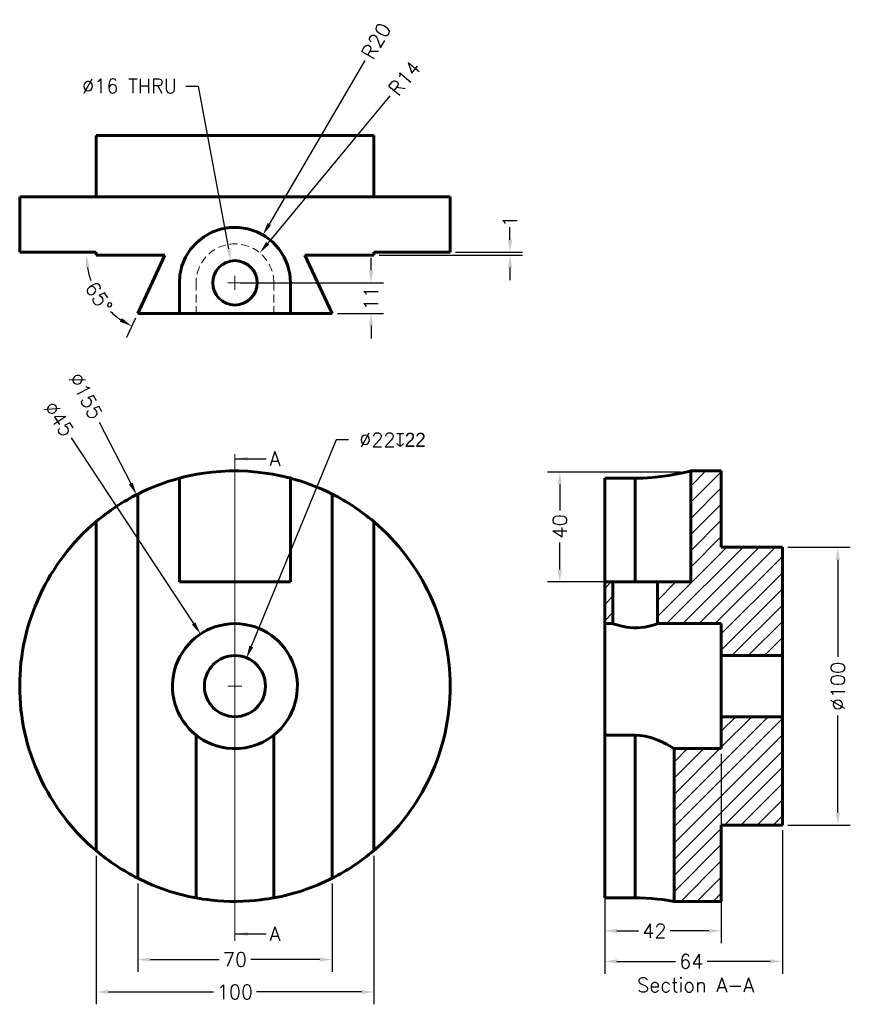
# Model space of a CAD drawing. Header units: inches. Extents: x -33 to 267, y -64 to 291.
import ezdxf

# ---------------------------------------------------------------- set-up
doc = ezdxf.new("R2010")
doc.units = ezdxf.units.IN
doc.header["$LTSCALE"] = 0.75
doc.linetypes.add('CENTER', pattern=[2, 1.25, -0.25, 0.25, -0.25])
doc.linetypes.add('HIDDEN', pattern=[0.375, 0.25, -0.125])
for name, color, linetype, lineweight in [('CEN', 7, 'CENTER', 15), ('DIM', 7, 'Continuous', 15), ('HID', 7, 'HIDDEN', 20), ('OBJ', 7, 'Continuous', 60)]:
    doc.layers.add(name, color=color, linetype=linetype, lineweight=lineweight)
doc.styles.add('ROMANS', font='romans.shx')
doc.styles.get("Standard").update_dxf_attribs({"font": 'romans.shx'})
doc.dimstyles.new('aligned]', dxfattribs={"dimscale": 0, "dimtxt": 0.08, "dimasz": 0.07, "dimexe": 0.07, "dimexo": 0.03, "dimgap": 0.025, "dimtad": 0, "dimdec": 0, "dimzin": 0, "dimdsep": 46, "dimtxsty": 'ROMANS', "dimcen": 0, "dimadec": 0, "dimazin": 0, "dimtfac": 1, "dimtdec": 0, "dimtofl": 0, "dimtmove": 0, "dimatfit": 3, "dimfxl": 0, "dimtolj": 1, "dimtzin": 0, "dimarcsym": 0})
doc.dimstyles.new('DIM2', dxfattribs={"dimscale": 0, "dimtxt": 0.08, "dimasz": 0.07, "dimexe": 0.07, "dimexo": 0.03, "dimgap": 0.025, "dimtad": 0, "dimtih": 1, "dimtoh": 1, "dimdec": 0, "dimzin": 0, "dimdsep": 46, "dimtxsty": 'ROMANS', "dimcen": 0, "dimadec": 0, "dimazin": 0, "dimtfac": 1, "dimtdec": 0, "dimtofl": 0, "dimtmove": 0, "dimatfit": 3, "dimfxl": 0, "dimtolj": 1, "dimtzin": 0, "dimarcsym": 0})
doc.dimstyles.new('DIM2$3', dxfattribs={"dimscale": 0, "dimtxt": 0.08, "dimasz": 0.07, "dimexe": 0.07, "dimexo": 0.03, "dimgap": 0.025, "dimtad": 0, "dimtih": 1, "dimtoh": 1, "dimdec": 0, "dimzin": 0, "dimdsep": 46, "dimtxsty": 'ROMANS', "dimcen": 0, "dimadec": 0, "dimazin": 0, "dimtfac": 1, "dimtdec": 0, "dimtofl": 0, "dimtmove": 0, "dimatfit": 3, "dimfxl": 0, "dimtolj": 1, "dimtzin": 0, "dimarcsym": 0})
pattern_1 = [(45, (-79.99, -119.7553), (-2.918583, 2.918583), [])]

# ---------------------------------------------------------------- blocks, each defined once
blk = doc.blocks.new('*D31')
at = {"layer": 'DEFPOINTS', "color": 0}
for p in [(207.32, 127.67), (161.98, 88.11), (189.12, 88.11)]:
    blk.add_point(p, dxfattribs=at)
at = {"layer": 'DIM', "color": 0, "lineweight": -2}
for p, q in [((205.4, 127.67), (157.48, 127.67)), ((161.98, 123.17), (161.98, 113.87)), ((161.98, 92.6), (161.98, 102.34)), ((187.19, 88.11), (157.48, 88.11))]:
    blk.add_line(p, q, dxfattribs=at)
at = {"layer": 'DIM', "color": 0}
for points in [[(161.23, 123.17), (162.72, 123.17), (161.98, 127.67)], [(161.23, 92.6), (162.72, 92.6), (161.98, 88.11)]]:
    blk.add_solid(points, dxfattribs=at)
at = {"layer": 'DIM', "color": 0, "insert": (161.98, 108.11), "char_height": 5.138, "attachment_point": 5, "rotation": 90, "style": 'ROMANS'}
blk.add_mtext('\\A1;40', dxfattribs=at)
blk = doc.blocks.new('*D35')
at = {"layer": 'DEFPOINTS', "color": 0}
for p in [(242.12, 0.61), (178.12, -25.62), (242.12, -48.48)]:
    blk.add_point(p, dxfattribs=at)
at = {"layer": 'DIM', "color": 0, "lineweight": -2}
for p, q in [((242.12, -1.3), (242.12, -52.92)), ((178.12, -27.52), (178.12, -52.92)), ((182.56, -48.48), (203.65, -48.48)), ((237.67, -48.48), (215.04, -48.48))]:
    blk.add_line(p, q, dxfattribs=at)
at = {"layer": 'DIM', "color": 0}
for points in [[(182.56, -47.74), (182.56, -49.22), (178.12, -48.48)], [(237.67, -47.74), (237.67, -49.22), (242.12, -48.48)]]:
    blk.add_solid(points, dxfattribs=at)
at = {"layer": 'DIM', "color": 0, "insert": (209.34, -48.48), "char_height": 5.078, "attachment_point": 5, "style": 'ROMANS'}
blk.add_mtext('\\A1;64', dxfattribs=at)
blk = doc.blocks.new('*D36')
at = {"layer": 'DEFPOINTS', "color": 0}
for p in [(242.12, 100.61), (242.12, 0.61), (262.07, 0.61)]:
    blk.add_point(p, dxfattribs=at)
at = {"layer": 'DIM', "color": 0, "lineweight": -2}
for p, q in [((244.04, 100.61), (266.57, 100.61)), ((262.07, 96.11), (262.07, 61.15)), ((262.07, 5.1), (262.07, 40.07)), ((244.04, 0.61), (266.57, 0.61))]:
    blk.add_line(p, q, dxfattribs=at)
at = {"layer": 'DIM', "color": 0}
for points in [[(261.32, 96.11), (262.82, 96.11), (262.07, 100.61)], [(261.32, 5.1), (262.82, 5.1), (262.07, 0.61)]]:
    blk.add_solid(points, dxfattribs=at)
at = {"layer": 'DIM', "color": 0, "insert": (262.07, 50.61), "char_height": 5.138, "attachment_point": 5, "rotation": 90, "style": 'ROMANS'}
blk.add_mtext('\\A1;%%c100', dxfattribs=at)
blk = doc.blocks.new('SW_CENTERMARK1')
at = {"color": 7, "linetype": 'Continuous'}
for q in [(73, 142.13), (74.25, 143.38), (74.25, 140.88), (75.5, 142.13)]:
    blk.add_line((74.25, 142.13), q, dxfattribs=at)
blk = doc.blocks.new('*D40')
at = {"layer": 'DEFPOINTS', "color": 0}
for p in [(43.52, 203.67), (46.46, 187.95)]:
    blk.add_point(p, dxfattribs=at)
at = {"layer": 'DIM', "color": 0, "lineweight": -2}
for p, q in [((27.27, 266.66), (31.72, 266.66)), ((31.72, 266.66), (42.7, 208.04))]:
    blk.add_line(p, q, dxfattribs=at)
at = {"layer": 'DIM', "color": 0}
blk.add_solid([(43.43, 208.18), (41.97, 207.9), (43.52, 203.67)], dxfattribs=at)
at = {"layer": 'DIM', "color": 0, "insert": (7.07, 266.66), "char_height": 5.0783, "attachment_point": 5, "style": 'ROMANS'}
blk.add_mtext('\\A1;∅16 THRU', dxfattribs=at)
blk = doc.blocks.new('*D41')
at = {"layer": 'DEFPOINTS', "color": 0}
for p in [(53.93, 206.59), (44.99, 195.81)]:
    blk.add_point(p, dxfattribs=at)
at = {"layer": 'DIM', "color": 0, "lineweight": -2}
blk.add_line((100.76, 263.08), (56.8, 210.05), dxfattribs=at)
at = {"layer": 'DIM', "color": 0}
blk.add_solid([(56.22, 210.53), (57.37, 209.57), (53.93, 206.59)], dxfattribs=at)
at = {"layer": 'DIM', "color": 0, "insert": (106.08, 269.49), "char_height": 5.138, "attachment_point": 5, "rotation": 50.3377, "style": 'ROMANS'}
blk.add_mtext('\\A1;R14', dxfattribs=at)
blk = doc.blocks.new('*D42')
at = {"layer": 'DEFPOINTS', "color": 0}
for p in [(55.08, 213.08), (44.99, 195.81)]:
    blk.add_point(p, dxfattribs=at)
at = {"layer": 'DIM', "color": 0, "lineweight": -2}
blk.add_line((91.72, 275.8), (57.35, 216.96), dxfattribs=at)
at = {"layer": 'DIM', "color": 0}
blk.add_solid([(56.7, 217.34), (57.99, 216.58), (55.08, 213.08)], dxfattribs=at)
at = {"layer": 'DIM', "color": 0, "insert": (95.86, 282.89), "char_height": 5.138, "attachment_point": 5, "rotation": 59.7081, "style": 'ROMANS'}
blk.add_mtext('\\A1;R20', dxfattribs=at)
blk = doc.blocks.new('*D43')
at = {"layer": 'DEFPOINTS', "color": 0}
for p in [(-32.51, 205.81), (19.78, 205.81), (122.49, 205.81), (-6.45, 195.39), (9.99, 184.81)]:
    blk.add_point(p, dxfattribs=at)
at = {"layer": 'DIM', "color": 0, "lineweight": -2}
blk.add_line((9.18, 183.06), (5.95, 176.15), dxfattribs=at)
for start, end in [(189.1347, 198.9344), (226.0656, 235.8653)]:
    blk.add_arc((19.78, 205.81), 28.23, start, end, dxfattribs=at)
at = {"layer": 'DIM', "color": 0}
for points in [[(-8.84, 201.27), (-7.34, 201.39), (-8.45, 205.81)], [(4.31, 183.09), (3.57, 181.79), (7.85, 180.22)]]:
    blk.add_solid(points, dxfattribs=at)
at = {"layer": 'DIM', "color": 0, "insert": (-4.03, 190.64), "char_height": 5.138, "attachment_point": 5, "rotation": 302.5, "style": 'ROMANS'}
blk.add_mtext('\\A1;65°', dxfattribs=at)
blk = doc.blocks.new('SW_CENTERMARK0')
at = {"color": 7, "linetype": 'Continuous'}
for q in [(73, 69.53), (74.25, 70.78), (74.25, 68.28), (75.5, 69.53)]:
    blk.add_line((74.25, 69.53), q, dxfattribs=at)
blk = doc.blocks.new('*D44')
at = {"layer": 'DEFPOINTS', "color": 0}
for p in [(49.17, 60.78), (40.81, 40.43)]:
    blk.add_point(p, dxfattribs=at)
at = {"layer": 'DIM', "color": 0, "lineweight": -2}
for p, q in [((81.44, 139.29), (50.86, 64.89)), ((85.88, 139.29), (81.44, 139.29))]:
    blk.add_line(p, q, dxfattribs=at)
at = {"layer": 'DIM', "color": 0}
blk.add_solid([(50.18, 65.17), (51.55, 64.61), (49.17, 60.78)], dxfattribs=at)
at = {"layer": 'DIM', "color": 0, "insert": (101.73, 139.29), "char_height": 5.0783, "attachment_point": 5, "style": 'ROMANS'}
blk.add_mtext('\\A1;∅22\\Fgdt;x22', dxfattribs=at)
blk = doc.blocks.new('*D45')
at = {"layer": 'DEFPOINTS', "color": 0}
for p in [(-5.01, -8.6), (94.99, -8.6), (-5.01, -59.49)]:
    blk.add_point(p, dxfattribs=at)
at = {"layer": 'DIM', "color": 0, "lineweight": -2}
for p, q in [((-5.01, -10.51), (-5.01, -63.93)), ((94.99, -10.51), (94.99, -63.93)), ((-0.57, -59.49), (37.24, -59.49)), ((90.55, -59.49), (52.74, -59.49))]:
    blk.add_line(p, q, dxfattribs=at)
at = {"layer": 'DIM', "color": 0}
for points in [[(-0.57, -58.75), (-0.57, -60.23), (-5.01, -59.49)], [(90.55, -58.75), (90.55, -60.23), (94.99, -59.49)]]:
    blk.add_solid(points, dxfattribs=at)
at = {"layer": 'DIM', "color": 0, "insert": (44.99, -59.49), "char_height": 5.078, "attachment_point": 5, "style": 'ROMANS'}
blk.add_mtext('\\A1;100', dxfattribs=at)
blk = doc.blocks.new('*D46')
at = {"layer": 'DEFPOINTS', "color": 0}
for p in [(9.99, -18.54), (79.99, -18.54), (79.99, -47.82)]:
    blk.add_point(p, dxfattribs=at)
at = {"layer": 'DIM', "color": 0, "lineweight": -2}
for p, q in [((9.99, -20.44), (9.99, -52.26)), ((79.99, -20.44), (79.99, -52.26)), ((14.43, -47.82), (39.29, -47.82)), ((75.55, -47.82), (50.69, -47.82))]:
    blk.add_line(p, q, dxfattribs=at)
at = {"layer": 'DIM', "color": 0}
for points in [[(14.43, -47.08), (14.43, -48.56), (9.99, -47.82)], [(75.55, -47.08), (75.55, -48.56), (79.99, -47.82)]]:
    blk.add_solid(points, dxfattribs=at)
at = {"layer": 'DIM', "color": 0, "insert": (44.99, -47.82), "char_height": 5.078, "attachment_point": 5, "style": 'ROMANS'}
blk.add_mtext('\\A1;70', dxfattribs=at)
blk = doc.blocks.new('*D47')
at = {"layer": 'DEFPOINTS', "color": 0}
for p in [(9.56, 119.54), (80.42, -18.32)]:
    blk.add_point(p, dxfattribs=at)
at = {"layer": 'DIM', "color": 0, "lineweight": -2}
blk.add_line((-3.88, 145.68), (7.5, 123.54), dxfattribs=at)
at = {"layer": 'DIM', "color": 0}
blk.add_solid([(8.17, 123.88), (6.84, 123.19), (9.56, 119.54)], dxfattribs=at)
at = {"layer": 'DIM', "color": 0, "insert": (-8.69, 155.05), "char_height": 5.138, "attachment_point": 5, "rotation": 297.2037, "style": 'ROMANS'}
blk.add_mtext('\\A1;∅155', dxfattribs=at)
blk = doc.blocks.new('*D48')
at = {"layer": 'DEFPOINTS', "color": 0}
for p in [(32.6, 69.39), (57.38, 31.83)]:
    blk.add_point(p, dxfattribs=at)
at = {"layer": 'DIM', "color": 0, "lineweight": -2}
blk.add_line((-13.97, 140.02), (30.13, 73.15), dxfattribs=at)
at = {"layer": 'DIM', "color": 0}
blk.add_solid([(30.75, 73.56), (29.5, 72.73), (32.6, 69.39)], dxfattribs=at)
at = {"layer": 'DIM', "color": 0, "insert": (-18.43, 146.77), "char_height": 5.138, "attachment_point": 5, "rotation": 303.4049, "style": 'ROMANS'}
blk.add_mtext('\\A1;∅45', dxfattribs=at)
blk = doc.blocks.new('*D49')
at = {"layer": 'DEFPOINTS', "color": 0}
for p in [(178.12, 32.99), (220.12, 28.11), (220.12, -37.48)]:
    blk.add_point(p, dxfattribs=at)
at = {"layer": 'DIM', "color": 0, "lineweight": -2}
for p, q in [((178.12, 31.09), (178.12, -41.92)), ((220.12, 26.2), (220.12, -41.92)), ((182.56, -37.48), (190.32, -37.48)), ((215.67, -37.48), (201.72, -37.48))]:
    blk.add_line(p, q, dxfattribs=at)
at = {"layer": 'DIM', "color": 0}
for points in [[(182.56, -36.74), (182.56, -38.22), (178.12, -37.48)], [(215.67, -36.74), (215.67, -38.22), (220.12, -37.48)]]:
    blk.add_solid(points, dxfattribs=at)
at = {"layer": 'DIM', "color": 0, "insert": (196.02, -37.48), "char_height": 5.078, "attachment_point": 5, "style": 'ROMANS'}
blk.add_mtext('\\A1;42', dxfattribs=at)
blk = doc.blocks.new('*D50')
at = {"layer": 'DEFPOINTS', "color": 0}
for p in [(44.99, 195.81), (94.01, 195.81), (79.99, 184.81)]:
    blk.add_point(p, dxfattribs=at)
at = {"layer": 'DIM', "color": 0, "lineweight": -2}
for p, q in [((94.01, 200.31), (94.01, 204.8)), ((46.92, 195.81), (98.51, 195.81)), ((81.92, 184.81), (98.51, 184.81)), ((94.01, 180.31), (94.01, 175.82))]:
    blk.add_line(p, q, dxfattribs=at)
at = {"layer": 'DIM', "color": 0}
for points in [[(93.26, 200.31), (94.76, 200.31), (94.01, 195.81)], [(93.26, 180.31), (94.76, 180.31), (94.01, 184.81)]]:
    blk.add_solid(points, dxfattribs=at)
at = {"layer": 'DIM', "color": 0, "insert": (94.01, 190.31), "char_height": 5.138, "attachment_point": 5, "rotation": 90, "style": 'ROMANS'}
blk.add_mtext('\\A1;11', dxfattribs=at)
blk = doc.blocks.new('*D51')
at = {"layer": 'DEFPOINTS', "color": 0}
for p in [(94.99, 205.81), (122.49, 206.81), (144.03, 206.81)]:
    blk.add_point(p, dxfattribs=at)
at = {"layer": 'DIM', "color": 0, "lineweight": -2}
for p, q in [((144.03, 211.31), (144.03, 215.8)), ((96.92, 205.81), (148.53, 205.81)), ((124.42, 206.81), (148.53, 206.81)), ((144.03, 201.31), (144.03, 196.82))]:
    blk.add_line(p, q, dxfattribs=at)
at = {"layer": 'DIM', "color": 0}
for points in [[(143.29, 211.31), (144.78, 211.31), (144.03, 206.81)], [(143.29, 201.31), (144.78, 201.31), (144.03, 205.81)]]:
    blk.add_solid(points, dxfattribs=at)
at = {"layer": 'DIM', "color": 0, "insert": (144.03, 218.02), "char_height": 5.138, "attachment_point": 5, "rotation": 90, "style": 'ROMANS'}
blk.add_mtext('\\A1;1', dxfattribs=at)

msp = doc.modelspace()

# ---------------------------------------------------------------- hatches: boundary and pattern name
at = {"layer": 'DIM'}
h = msp.add_hatch(dxfattribs=at)
h.set_pattern_fill('ANSI31', color=256, scale=1.3, style=0)
h.set_pattern_definition(pattern_1)
h.paths.add_polyline_path([(178.12, 73.11), (181.12, 73.11), (181.12, 88.11), (178.12, 88.11)])
h.paths.add_polyline_path([(220.12, 73.11), (220.12, 61.61), (242.12, 61.61), (242.12, 100.61), (220.12, 100.61), (220.12, 128.11), (209.12, 128.11), (209.12, 128.11), (209.12, 88.11), (197.12, 88.11), (197.12, 73.11)])
h = msp.add_hatch(dxfattribs=at)
h.set_pattern_fill('ANSI31', color=256, scale=1.3, style=0)
h.set_pattern_definition(pattern_1)
h.paths.add_polyline_path([(220.12, 28.11), (203.12, 28.11), (203.12, -26.89), (220.12, -26.89), (220.12, 0.61), (242.12, 0.61), (242.12, 39.61), (220.12, 39.61)])

# ---------------------------------------------------------------- linework, layer by layer
at = {"layer": 'DIM', "color": 7, "linetype": 'HIDDEN'}
msp.add_line((44.99, 134.12), (44.99, -41.08), dxfattribs=at)
at = {"layer": 'HID', "ltscale": 15}
for p, q in [((30.99, 195.81), (30.99, 184.81)), ((58.99, 195.81), (58.99, 184.81))]:
    msp.add_line(p, q, dxfattribs=at)
msp.add_arc((44.99, 195.81), 14, 0, 180, dxfattribs=at)
at = {"layer": 'OBJ'}
for p, q in [((94.99, 248.81), (-5.01, 248.81)), ((-5.01, 248.81), (-5.01, 226.81)), ((94.99, 226.81), (94.99, 248.81)), ((122.49, 226.81), (-32.51, 226.81)), ((-32.51, 226.81), (-32.51, 206.81)), ((122.49, 206.81), (122.49, 226.81)), ((-5.01, 206.81), (-32.51, 206.81)), ((-5.01, 206.81), (-5.01, 205.81)), ((19.78, 205.81), (-5.01, 205.81)), ((19.78, 205.81), (9.99, 184.81)), ((79.99, 184.81), (70.2, 205.81)), ((94.99, 205.81), (70.2, 205.81)), ((94.99, 206.81), (94.99, 205.81)), ((122.49, 206.81), (94.99, 206.81)), ((24.99, 195.81), (24.99, 184.81)), ((64.99, 184.81), (64.99, 195.81)), ((9.99, 184.81), (24.99, 184.81)), ((24.99, 184.81), (64.99, 184.81)), ((64.99, 184.81), (79.99, 184.81)), ((209.12, 128.11), (209.12, 88.11)), ((209.12, 128.11), (220.12, 128.11)), ((220.12, 128.11), (220.12, 100.61)), ((24.99, 88.11), (24.99, 125.48)), ((64.99, 88.11), (64.99, 125.48)), ((178.12, 88.11), (178.12, 125.48)), ((189.12, 125.48), (178.12, 125.48)), ((189.12, 88.11), (189.12, 125.48)), ((9.99, 119.76), (9.99, -18.54)), ((79.99, 119.76), (79.99, -18.54)), ((-5.01, -8.6), (-5.01, 109.82)), ((94.99, 109.82), (94.99, -8.6)), ((220.12, 100.61), (242.12, 100.61)), ((242.12, 100.61), (242.12, 61.61)), ((24.99, 88.11), (64.99, 88.11)), ((178.12, 88.11), (181.12, 88.11)), ((178.12, 88.11), (178.12, 73.11)), ((197.12, 88.11), (181.12, 88.11)), ((181.12, 73.11), (181.12, 88.11)), ((197.12, 88.11), (209.12, 88.11)), ((197.12, 88.11), (197.12, 73.11)), ((178.12, 73.11), (181.12, 73.11)), ((178.12, 73.11), (178.12, 32.99)), ((197.12, 73.11), (220.12, 73.11)), ((220.12, 73.11), (220.12, 61.61)), ((220.12, 61.61), (220.12, 39.61)), ((220.12, 61.61), (242.12, 61.61)), ((242.12, 61.61), (242.12, 39.61)), ((242.12, 39.61), (220.12, 39.61)), ((220.12, 39.61), (220.12, 28.11)), ((242.12, 39.61), (242.12, 0.61)), ((30.99, -25.62), (30.99, 32.99)), ((58.99, 32.99), (58.99, -25.62)), ((178.12, -25.62), (178.12, 32.99)), ((189.12, 32.99), (178.12, 32.99)), ((189.12, -25.62), (189.12, 32.99)), ((220.12, 28.11), (203.12, 28.11)), ((203.12, 28.11), (203.12, -26.89)), ((220.12, 0.61), (220.12, -26.89)), ((242.12, 0.61), (220.12, 0.61)), ((178.12, -25.62), (189.12, -25.62)), ((220.12, -26.89), (203.12, -26.89))]:
    msp.add_line(p, q, dxfattribs=at)
at = {"layer": 'OBJ', "flags": 128}
for points in [[(64.99, 195.81), (64.71, 199.1), (63.91, 202.3), (62.59, 205.31), (60.8, 208.06), (58.53, 210.53), (55.89, 212.58), (52.89, 214.18), (49.65, 215.26), (46.34, 215.76), (42.99, 215.71), (39.78, 215.12), (36.71, 214.02), (33.84, 212.42), (31.28, 210.37), (29.03, 207.87), (27.23, 205.01), (25.93, 201.87), (25.18, 198.55), (24.99, 195.81)], [(64.99, 125.48), (64.71, 125.56), (63.91, 125.76), (62.59, 126.09), (60.8, 126.48), (58.53, 126.92), (55.89, 127.34), (52.89, 127.7), (49.65, 127.97), (46.34, 128.1), (42.99, 128.08), (39.78, 127.93), (36.71, 127.67), (33.84, 127.3), (31.28, 126.89), (29.03, 126.45), (27.23, 126.05), (25.93, 125.73), (25.18, 125.53), (24.99, 125.48)], [(209.12, 128.11), (209.02, 128.08), (208.42, 127.93), (207.32, 127.67), (205.72, 127.3), (203.68, 126.89), (201.17, 126.45), (198.32, 126.05), (195.18, 125.73), (191.85, 125.53), (189.12, 125.48)], [(197.12, 73.11), (197.01, 73.07), (196.71, 72.97), (196.22, 72.8), (195.53, 72.59), (194.68, 72.36), (193.63, 72.12), (192.44, 71.9), (191.15, 71.74), (189.8, 71.65), (188.5, 71.65), (187.22, 71.72), (186.03, 71.86), (184.92, 72.05), (183.86, 72.28), (182.95, 72.52), (182.17, 72.76), (181.59, 72.94), (181.24, 73.07), (181.12, 73.11)], [(58.99, 32.99), (58.95, 32.97), (58.69, 32.76), (58.2, 32.4), (57.45, 31.87), (56.47, 31.26), (55.02, 30.47), (53.3, 29.7), (51.14, 28.97), (48.74, 28.42), (46.47, 28.16), (44.14, 28.12), (42.13, 28.29), (40.2, 28.62), (38.36, 29.11), (36.68, 29.7), (35, 30.45), (33.58, 31.22), (32.32, 32.02), (31.45, 32.64), (31.11, 32.9), (30.99, 32.99)], [(203.12, 28.11), (203.09, 28.12), (202.82, 28.29), (202.27, 28.62), (201.45, 29.11), (200.39, 29.7), (198.93, 30.45), (197.23, 31.22), (195.07, 32.02), (192.68, 32.64), (190.92, 32.9), (189.12, 32.99)], [(30.99, -25.62), (31.07, -25.63), (31.52, -25.71), (32.33, -25.85), (33.49, -26.03), (34.97, -26.24), (36.76, -26.45), (38.78, -26.64), (40.98, -26.79), (43.3, -26.87), (45.64, -26.89), (47.96, -26.83), (50.18, -26.72), (52.25, -26.55), (54.14, -26.35), (55.78, -26.14), (57.13, -25.94), (58.13, -25.77), (58.75, -25.66), (58.99, -25.62), (58.99, -25.62)], [(189.12, -25.62), (190.64, -25.63), (192.91, -25.71), (195.09, -25.85), (197.1, -26.03), (198.9, -26.24), (200.44, -26.45), (201.66, -26.64), (202.53, -26.79), (203.02, -26.87), (203.12, -26.89)]]:
    msp.add_lwpolyline(points, dxfattribs=at)
at = {"layer": 'OBJ'}
for centre, radius in [((44.99, 195.81), 8), ((44.99, 50.61), 11)]:
    msp.add_circle(centre, radius, dxfattribs=at)
for radius, start, end in [(77.5, 104.9552, 116.8472), (77.5, 63.1528, 75.0448), (77.5, 116.8472, 130.1778), (77.5, 49.8222, 63.1528), (77.5, 130.1778, 229.8222), (77.5, 310.1778, 49.8222), (22.5, 308.4786, 231.5214), (77.5, 229.8222, 243.1528), (77.5, 296.8472, 310.1778), (77.5, 243.1528, 259.5927), (77.5, 280.4073, 296.8472)]:
    msp.add_arc((44.99, 50.61), radius, start, end, dxfattribs=at)

# ---------------------------------------------------------------- block references
at = {"layer": 'CEN', "xscale": 2, "yscale": 2, "zscale": 2}
for name in ['SW_CENTERMARK1', 'SW_CENTERMARK0']:
    msp.add_blockref(name, (-103.51, -88.46), dxfattribs=at)

# ---------------------------------------------------------------- texts
at = {"layer": 'DIM', "color": 7, "attachment_point": 1}
for s, insert, char_height in [('A', (57.41, 135.07), 5.12), ('A', (57.41, -36.02), 5.12), ('{\\Fromans.shx;Section A-A}', (189.77, -54.42), 5.125)]:
    msp.add_mtext(s, dxfattribs=dict(at, insert=insert, char_height=char_height))

# ---------------------------------------------------------------- dimensions: what is measured, and where the dimension line sits
at = {"layer": 'DIM'}
for mpoint, picture, middle in [((55.08, 213.08), '*D42', (95.86, 282.89)), ((53.93, 206.59), '*D41', (106.08, 269.49))]:
    dim = msp.add_radius_dim(center=(44.99, 195.81), mpoint=mpoint, dimstyle='aligned]', override={"dimscale": 64.230276}, dxfattribs=at)
    dim.commit()
    dim.dimension.update_dxf_attribs({"geometry": picture, "text_midpoint": middle, "dimtype": 164})
for p1, p2, text, picture, middle in [((46.46, 187.95), (43.52, 203.67), '<> THRU', '*D40', (7.07, 266.66)), ((40.81, 40.43), (49.17, 60.78), '<>\\Fgdt;x22', '*D44', (101.73, 139.29))]:
    dim = msp.add_diameter_dim_2p(p1=p1, p2=p2, text=text, dimstyle='DIM2$3', override={"dimscale": 63.479259}, dxfattribs=at)
    dim.commit()
    dim.dimension.update_dxf_attribs({"geometry": picture, "text_midpoint": middle, "dimtype": 163})
for base, p1, p2, picture, middle in [((144.03, 206.81), (94.99, 205.81), (122.49, 206.81), '*D51', (144.03, 218.02)), ((94.01, 195.81), (79.99, 184.81), (44.99, 195.81), '*D50', (94.01, 190.31)), ((161.98, 88.11), (207.32, 127.67), (189.12, 88.11), '*D31', (161.98, 108.11))]:
    dim = msp.add_linear_dim(base=base, p1=p1, p2=p2, angle=90, dimstyle='aligned]', override={"dimscale": 64.230276}, dxfattribs=at)
    dim.commit()
    dim.dimension.update_dxf_attribs({"geometry": picture, "text_midpoint": middle, "dimtype": 160})
dim = msp.add_angular_dim_2l(base=(-6.45, 195.39), line1=((-32.51, 205.81), (122.49, 205.81)), line2=((9.99, 184.81), (19.78, 205.81)), dimstyle='aligned]', override={"dimscale": 64.230276}, dxfattribs=at)
dim.commit()
dim.dimension.update_dxf_attribs({"geometry": '*D43', "text_midpoint": (-4.03, 190.64), "dimtype": 162})
for p1, p2, picture, middle in [((80.42, -18.32), (9.56, 119.54), '*D47', (-8.69, 155.05)), ((57.38, 31.83), (32.6, 69.39), '*D48', (-18.43, 146.77))]:
    dim = msp.add_diameter_dim_2p(p1=p1, p2=p2, dimstyle='aligned]', override={"dimscale": 64.230276}, dxfattribs=at)
    dim.commit()
    dim.dimension.update_dxf_attribs({"geometry": picture, "text_midpoint": middle, "dimtype": 163})
dim = msp.add_linear_dim(base=(262.07, 0.61), p1=(242.12, 100.61), p2=(242.12, 0.61), angle=270, text='%%c<>', dimstyle='aligned]', override={"dimscale": 64.230276}, dxfattribs=at)
dim.commit()
dim.dimension.update_dxf_attribs({"geometry": '*D36', "text_midpoint": (262.07, 50.61), "dimtype": 160})
for base, p1, p2, picture, middle in [((220.12, -37.48), (178.12, 32.99), (220.12, 28.11), '*D49', (196.02, -37.48)), ((242.12, -48.48), (178.12, -25.62), (242.12, 0.61), '*D35', (209.34, -48.48)), ((-5.01, -59.49), (94.99, -8.6), (-5.01, -8.6), '*D45', (44.99, -59.49)), ((79.99, -47.82), (9.99, -18.54), (79.99, -18.54), '*D46', (44.99, -47.82))]:
    dim = msp.add_linear_dim(base=base, p1=p1, p2=p2, dimstyle='DIM2', override={"dimscale": 63.479259}, dxfattribs=at)
    dim.commit()
    dim.dimension.update_dxf_attribs({"geometry": picture, "text_midpoint": middle, "dimtype": 160})

# ---------------------------------------------------------------- leaders
for points in [[(45.21, 132.5), (56.28, 132.5)], [(45.21, -38.59), (56.28, -38.59)]]:
    msp.add_leader(points, dimstyle='DIM2', override={"dimscale": 63.479259}, dxfattribs=at)

doc.saveas('drawing.dxf')
